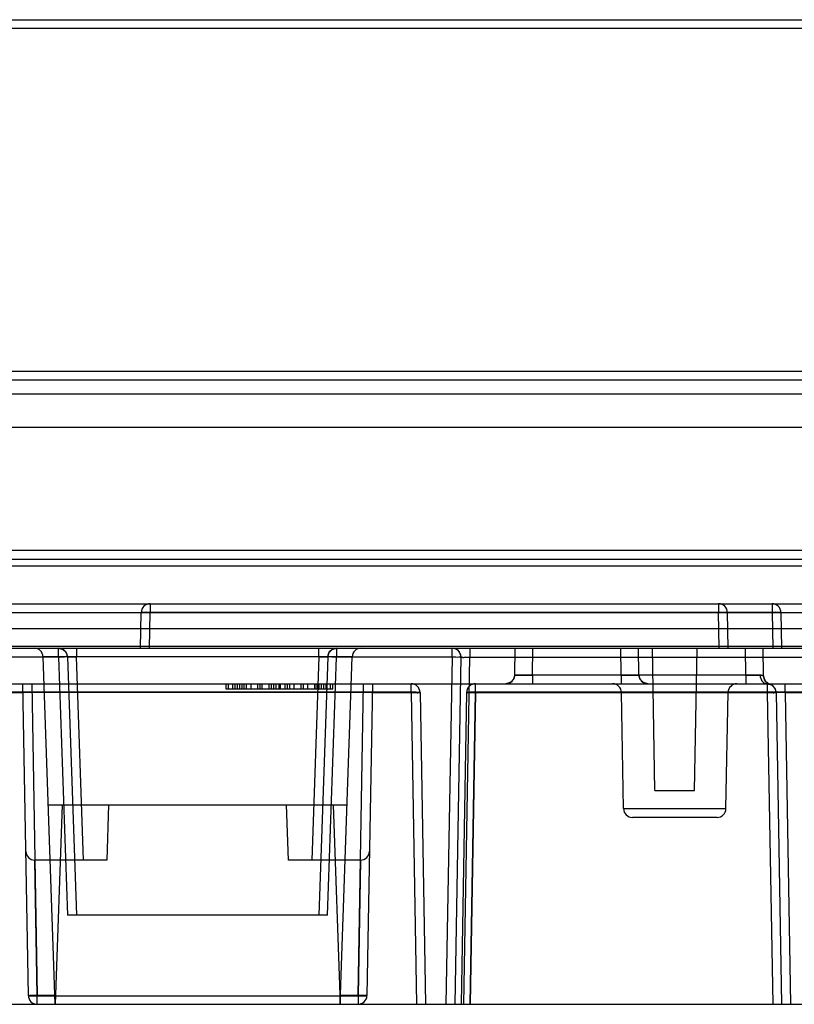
# Model space of a CAD drawing. Header units: millimetres. Extents: x 42 to 339, y 169 to 362.
# Tile 10 of 11: x 237 to 280, y 306 to 361. Entities that reach past the tile are written whole.
import ezdxf

# ---------------------------------------------------------------- set-up
doc = ezdxf.new("R2010")
doc.units = ezdxf.units.MM
doc.header["$LTSCALE"] = 34.608482
doc.layers.get('0').update_dxf_attribs({"linetype": 'CONTINUOUS'})

msp = doc.modelspace()

# ---------------------------------------------------------------- linework, layer by layer
at = {"color": 7, "linetype": 'Continuous'}
for p, q in [((129.715, 361.363), (328.904, 361.363)), ((130.214, 360.889), (324.469, 360.889)), ((325.393, 341.596), (129.203, 341.596)), ((129.203, 341.128), (325.393, 341.128)), ((325.394, 340.339), (56.375, 340.339)), ((56.302, 338.47), (325.346, 338.47)), ((55.44, 331.563), (330.94, 331.563)), ((182.362, 331.063), (313.941, 331.063)), ((70.288, 330.684), (309.551, 330.684)), ((178.44, 328.563), (316.94, 328.563)), ((243.975, 328.563), (243.975, 328.072)), ((275.905, 328.563), (275.905, 328.072)), ((278.905, 328.563), (278.905, 328.063)), ((62.94, 328.063), (329.44, 328.063)), ((243.44, 326.063), (243.475, 328.072)), ((243.94, 326.063), (243.975, 328.072)), ((278.905, 328.072), (243.975, 328.072)), ((275.94, 326.063), (275.905, 328.072)), ((276.44, 326.063), (276.405, 328.072)), ((278.905, 328.072), (278.94, 326.063)), ((279.405, 328.072), (279.44, 326.063)), ((326.356, 327.145), (100.356, 327.145)), ((327.925, 326.163), (64.456, 326.163)), ((100.363, 326.063), (325.24, 326.063)), ((238.834, 325.554), (238.834, 326.063)), ((239.833, 326.063), (239.833, 325.58)), ((253.448, 325.58), (253.448, 326.063)), ((254.447, 326.063), (254.447, 325.554)), ((260.932, 325.554), (260.932, 326.063)), ((261.931, 326.063), (261.931, 325.554)), ((264.449, 324.554), (264.475, 326.063)), ((265.449, 324.554), (265.475, 326.063)), ((270.432, 324.554), (270.406, 326.063)), ((271.432, 324.554), (271.405, 326.063)), ((272.33, 318.063), (272.19, 326.063)), ((274.551, 318.063), (274.69, 326.063)), ((277.432, 324.554), (277.406, 326.063)), ((278.433, 324.509), (278.405, 326.063)), ((238.834, 325.554), (202.916, 325.554)), ((238.64, 306.063), (237.959, 325.58)), ((255.322, 325.58), (237.959, 325.58)), ((238.834, 325.554), (239.34, 311.063)), ((239.333, 325.58), (239.84, 311.063)), ((240.232, 314.163), (239.833, 325.58)), ((253.448, 325.58), (253.049, 314.163)), ((253.947, 325.58), (253.44, 311.063)), ((253.941, 311.063), (254.447, 325.554)), ((260.932, 325.554), (254.447, 325.554)), ((254.64, 306.063), (255.322, 325.58)), ((260.932, 325.554), (260.591, 306.063)), ((261.432, 325.554), (261.091, 306.063)), ((261.591, 306.063), (261.931, 325.554)), ((261.931, 325.554), (280.805, 325.554)), ((64.274, 324.063), (327.93, 324.063)), ((237.132, 306.554), (236.826, 324.063)), ((237.326, 324.063), (237.632, 306.554)), ((248.24, 323.763), (248.24, 324.063)), ((248.368, 323.763), (248.368, 324.063)), ((248.623, 323.763), (248.623, 324.063)), ((248.751, 323.763), (248.751, 324.063)), ((248.879, 323.763), (248.879, 324.063)), ((249.006, 323.763), (249.006, 324.063)), ((249.134, 323.763), (249.134, 324.063)), ((249.262, 323.763), (249.262, 324.063)), ((249.389, 323.763), (249.389, 324.063)), ((249.645, 323.763), (249.645, 324.063)), ((250.028, 323.763), (250.028, 324.063)), ((250.155, 323.763), (250.155, 324.063)), ((250.262, 323.763), (250.262, 324.063)), ((250.666, 323.763), (250.666, 324.063)), ((250.794, 323.763), (250.794, 324.063)), ((250.921, 323.763), (250.921, 324.063)), ((251.049, 323.763), (251.049, 324.063)), ((251.219, 323.763), (251.219, 324.063)), ((251.304, 323.763), (251.304, 324.063)), ((251.56, 323.763), (251.56, 324.063)), ((251.687, 323.763), (251.687, 324.063)), ((251.815, 323.763), (251.815, 324.063)), ((252.07, 323.763), (252.07, 324.063)), ((252.453, 323.763), (252.453, 324.063)), ((252.581, 323.763), (252.581, 324.063)), ((252.836, 323.763), (252.836, 324.063)), ((253.219, 323.763), (253.219, 324.063)), ((253.24, 323.763), (253.24, 324.063)), ((253.347, 323.763), (253.347, 324.063)), ((253.474, 323.763), (253.474, 324.063)), ((253.602, 323.763), (253.602, 324.063)), ((253.73, 323.763), (253.73, 324.063)), ((253.857, 323.763), (253.857, 324.063)), ((254.113, 323.763), (254.113, 324.063)), ((254.24, 323.763), (254.24, 324.063)), ((255.649, 306.554), (255.955, 324.063)), ((256.455, 324.063), (256.149, 306.554)), ((258.635, 323.563), (258.635, 324.063)), ((262.246, 323.567), (262.246, 324.063)), ((264.197, 324.128), (263.949, 324.063)), ((264.38, 324.309), (264.197, 324.128)), ((277.432, 324.554), (265.449, 324.554)), ((265.449, 324.554), (265.449, 324.063)), ((270.432, 324.554), (270.432, 324.063)), ((271.501, 324.309), (271.432, 324.554)), ((277.432, 324.554), (277.432, 324.063)), ((278.635, 324.063), (278.635, 323.567)), ((279.635, 323.572), (279.635, 324.063)), ((258.635, 323.589), (220.246, 323.589)), ((258.635, 323.572), (220.246, 323.572)), ((220.246, 323.567), (236.835, 323.567)), ((254.24, 323.763), (248.24, 323.763)), ((256.446, 323.567), (258.635, 323.567)), ((258.635, 323.589), (258.941, 306.063)), ((259.135, 323.572), (259.44, 306.063)), ((261.746, 323.572), (261.44, 306.063)), ((261.94, 306.063), (262.246, 323.589)), ((262.246, 323.567), (261.94, 306.063)), ((300.021, 323.589), (262.246, 323.589)), ((278.635, 323.572), (262.246, 323.572)), ((262.246, 323.567), (278.635, 323.567)), ((270.563, 317.054), (270.449, 323.572)), ((276.318, 317.054), (276.432, 323.572)), ((278.635, 323.572), (278.94, 306.063)), ((278.765, 324.045), (278.781, 324.041)), ((279.135, 323.572), (279.44, 306.063)), ((279.635, 323.572), (301.246, 323.572)), ((279.635, 323.572), (279.94, 306.063)), ((272.33, 318.063), (274.551, 318.063)), ((238.249, 317.263), (255.032, 317.263)), ((239.032, 317.263), (238.64, 306.063)), ((241.64, 317.263), (241.532, 314.163)), ((251.749, 314.163), (251.64, 317.263)), ((254.249, 317.263), (254.64, 306.063)), ((270.563, 317.054), (276.318, 317.054)), ((275.818, 316.563), (271.063, 316.563)), ((241.532, 314.163), (237.49, 314.163)), ((237.632, 306.545), (237.495, 314.163)), ((255.79, 314.163), (251.749, 314.163)), ((255.786, 314.163), (255.649, 306.545)), ((253.941, 311.063), (239.34, 311.063)), ((237.632, 306.063), (237.632, 306.554)), ((238.658, 306.554), (237.632, 306.554)), ((237.632, 306.545), (255.649, 306.545)), ((255.649, 306.554), (254.623, 306.554)), ((255.649, 306.554), (255.649, 306.063)), ((216.941, 306.063), (328.755, 306.063))]:
    msp.add_line(p, q, dxfattribs=at)
for points in [[(238.834, 326.063), (239.079, 325.999), (239.261, 325.823), (239.333, 325.58)], [(253.947, 325.58), (254.02, 325.823), (254.202, 325.999), (254.447, 326.063)], [(260.932, 326.063), (261.088, 326.038), (261.23, 325.964), (261.34, 325.851), (261.41, 325.709), (261.432, 325.554)], [(264.449, 324.554), (264.38, 324.309), (264.197, 324.128)], [(271.932, 324.063), (271.684, 324.128), (271.501, 324.309)], [(278.783, 324.04), (278.621, 324.126), (278.489, 324.286), (278.433, 324.509)], [(278.781, 324.041), (278.602, 324.142), (278.479, 324.307), (278.433, 324.509)], [(278.634, 324.063), (278.726, 324.054), (278.771, 324.044), (278.783, 324.04)], [(278.635, 324.063), (278.716, 324.056), (278.765, 324.045)], [(278.635, 324.063), (278.883, 323.997), (279.066, 323.817), (279.135, 323.572)]]:
    msp.add_lwpolyline(points, dxfattribs=at)
for centre, start, end in [((243.975, 328.063), 90, 180), ((275.905, 328.063), 1, 90), ((278.905, 328.063), 1, 90), ((237.459, 325.563), 2, 90), ((238.834, 325.563), 2, 90), ((254.447, 325.563), 90, 178), ((255.822, 325.563), 90, 178), ((260.932, 325.563), 359, 90), ((258.635, 323.563), 1, 90), ((262.246, 323.563), 90, 179), ((263.949, 324.563), 270, 359), ((269.949, 323.563), 1, 89.9975), ((271.932, 324.563), 181, 270), ((276.932, 323.563), 90.0025, 179), ((278.933, 324.517), 181, 252.6817), ((278.635, 323.563), 0, 90), ((271.063, 317.063), 181.0001, 270), ((275.818, 317.063), 270, 358.9999), ((237.49, 314.663), 181, 270), ((255.79, 314.663), 270, 359), ((237.632, 306.563), 181, 270.0021), ((255.649, 306.563), 269.0252, 359)]:
    msp.add_arc(centre, 0.5, start, end, dxfattribs=at)
for points, knots in [([(243.975, 328.072), (243.892, 328.073), (243.732, 328.089), (243.61, 328.05), (243.476, 328.094), (243.475, 328.072)], [0, 0, 0, 0, 0.499681, 0.865747, 1, 1, 1, 1]), ([(243.475, 328.072), (243.476, 328.081), (243.54, 328.063), (243.61, 328.084), (243.782, 328.071), (243.904, 328.073), (243.975, 328.072)], [0, 0, 0, 0, 0.058216, 0.242586, 0.568798, 1, 1, 1, 1]), ([(275.905, 328.072), (275.989, 328.073), (276.149, 328.089), (276.271, 328.05), (276.405, 328.094), (276.405, 328.072)], [0, 0, 0, 0, 0.499857, 0.865798, 1, 1, 1, 1]), ([(279.405, 328.072), (279.405, 328.094), (279.271, 328.05), (279.149, 328.089), (278.989, 328.073), (278.905, 328.072)], [0, 0, 0, 0, 0.134202, 0.500143, 1, 1, 1, 1]), ([(278.905, 328.072), (278.96, 328.072), (279.066, 328.071), (279.229, 328.084), (279.312, 328.058), (279.405, 328.088), (279.405, 328.072)], [0, 0, 0, 0, 0.328247, 0.653482, 0.902726, 1, 1, 1, 1]), ([(239.187, 325.569), (239.153, 325.567), (239.078, 325.564), (238.96, 325.559), (238.877, 325.556), (238.834, 325.554)], [0, 0, 0, 0, 0.292939, 0.634023, 1, 1, 1, 1]), ([(239.333, 325.58), (239.334, 325.574), (239.298, 325.582), (239.262, 325.569), (239.214, 325.57), (239.187, 325.569)], [0, 0, 0, 0, 0.117544, 0.458424, 1, 1, 1, 1]), ([(239.333, 325.58), (239.333, 325.581), (239.334, 325.581), (239.337, 325.582), (239.345, 325.584), (239.356, 325.585), (239.373, 325.586), (239.394, 325.586), (239.419, 325.587), (239.448, 325.587), (239.481, 325.587), (239.517, 325.587), (239.571, 325.587), (239.644, 325.586), (239.737, 325.583), (239.801, 325.581), (239.833, 325.58)], [0, 0, 0, 0, 0.002023, 0.00592, 0.020484, 0.044276, 0.077207, 0.119071, 0.169417, 0.227726, 0.293479, 0.366107, 0.44486, 0.617555, 0.805018, 1, 1, 1, 1]), ([(253.448, 325.58), (253.48, 325.581), (253.544, 325.583), (253.637, 325.586), (253.71, 325.587), (253.764, 325.587), (253.8, 325.587), (253.833, 325.587), (253.862, 325.587), (253.887, 325.586), (253.908, 325.586), (253.925, 325.585), (253.936, 325.584), (253.943, 325.582), (253.947, 325.581), (253.947, 325.581), (253.947, 325.58)], [0, 0, 0, 0, 0.194982, 0.382445, 0.55514, 0.633893, 0.706521, 0.772274, 0.830583, 0.880929, 0.922793, 0.955724, 0.979516, 0.99408, 0.997977, 1, 1, 1, 1]), ([(254.447, 325.554), (254.364, 325.557), (254.203, 325.549), (254.083, 325.595), (253.947, 325.558), (253.947, 325.58)], [0, 0, 0, 0, 0.499611, 0.865565, 1, 1, 1, 1]), ([(261.432, 325.554), (261.431, 325.545), (261.367, 325.563), (261.297, 325.542), (261.125, 325.555), (261.003, 325.553), (260.932, 325.554)], [0, 0, 0, 0, 0.055774, 0.243593, 0.570656, 1, 1, 1, 1]), ([(261.432, 325.554), (261.432, 325.554), (261.432, 325.554), (261.436, 325.553), (261.444, 325.552), (261.46, 325.552), (261.482, 325.551), (261.511, 325.551), (261.547, 325.55), (261.589, 325.55), (261.636, 325.551), (261.707, 325.551), (261.799, 325.552), (261.881, 325.553), (261.925, 325.554), (261.931, 325.554)], [0, 0, 0, 0, 0.001268, 0.004407, 0.021564, 0.051757, 0.096738, 0.154845, 0.227399, 0.311823, 0.406848, 0.510982, 0.733605, 0.961848, 1, 1, 1, 1]), ([(264.449, 324.554), (264.449, 324.554), (264.449, 324.554), (264.45, 324.554), (264.451, 324.554), (264.453, 324.553), (264.456, 324.553), (264.462, 324.553), (264.47, 324.552), (264.481, 324.552), (264.494, 324.552), (264.509, 324.552), (264.526, 324.551), (264.554, 324.551), (264.593, 324.551), (264.646, 324.551), (264.706, 324.55), (264.773, 324.55), (264.845, 324.551), (264.923, 324.551), (265.035, 324.551), (265.183, 324.552), (265.332, 324.553), (265.421, 324.554), (265.449, 324.554)], [0, 0, 0, 0, 0.000248, 0.000828, 0.001769, 0.003077, 0.006797, 0.011993, 0.020489, 0.031231, 0.044192, 0.059345, 0.076745, 0.096283, 0.141582, 0.194596, 0.255001, 0.32166, 0.394439, 0.472319, 0.554918, 0.731358, 0.917071, 1, 1, 1, 1]), ([(265.449, 324.554), (265.398, 324.554), (265.285, 324.553), (265.114, 324.552), (264.967, 324.551), (264.858, 324.551), (264.784, 324.55), (264.716, 324.55), (264.656, 324.551), (264.602, 324.551), (264.556, 324.551), (264.518, 324.551), (264.492, 324.552), (264.475, 324.552), (264.465, 324.553), (264.458, 324.553), (264.454, 324.553), (264.451, 324.554), (264.45, 324.554), (264.449, 324.554), (264.449, 324.554), (264.449, 324.554)], [0, 0, 0, 0, 0.153746, 0.339135, 0.512857, 0.592658, 0.667019, 0.734702, 0.795755, 0.849387, 0.895426, 0.933462, 0.96315, 0.974754, 0.984185, 0.991426, 0.99646, 0.997972, 0.999058, 0.999723, 1, 1, 1, 1]), ([(270.432, 324.554), (270.483, 324.554), (270.596, 324.553), (270.767, 324.552), (270.914, 324.551), (271.023, 324.551), (271.097, 324.55), (271.164, 324.55), (271.225, 324.551), (271.279, 324.551), (271.325, 324.551), (271.363, 324.551), (271.389, 324.552), (271.406, 324.552), (271.415, 324.553), (271.423, 324.553), (271.427, 324.553), (271.43, 324.554), (271.431, 324.554), (271.431, 324.554), (271.432, 324.554), (271.432, 324.554)], [0, 0, 0, 0, 0.153746, 0.339135, 0.512857, 0.592658, 0.667019, 0.734702, 0.795755, 0.849387, 0.895426, 0.933462, 0.96315, 0.974754, 0.984185, 0.991426, 0.99646, 0.997972, 0.999058, 0.999723, 1, 1, 1, 1]), ([(271.432, 324.554), (271.432, 324.554), (271.432, 324.554), (271.431, 324.554), (271.43, 324.554), (271.428, 324.553), (271.425, 324.553), (271.419, 324.553), (271.411, 324.552), (271.4, 324.552), (271.387, 324.552), (271.372, 324.552), (271.355, 324.551), (271.327, 324.551), (271.288, 324.551), (271.235, 324.551), (271.175, 324.55), (271.108, 324.55), (271.036, 324.551), (270.958, 324.551), (270.846, 324.551), (270.698, 324.552), (270.549, 324.553), (270.46, 324.554), (270.432, 324.554)], [0, 0, 0, 0, 0.000248, 0.000828, 0.001769, 0.003077, 0.006797, 0.011993, 0.020489, 0.031231, 0.044192, 0.059345, 0.076745, 0.096283, 0.141582, 0.194596, 0.255001, 0.32166, 0.394439, 0.472319, 0.554918, 0.731358, 0.917071, 1, 1, 1, 1]), ([(277.432, 324.554), (277.483, 324.554), (277.596, 324.553), (277.767, 324.552), (277.938, 324.551), (278.093, 324.55), (278.189, 324.55), (278.234, 324.551)], [0, 0, 0, 0, 0.191706, 0.422868, 0.639482, 0.831707, 1, 1, 1, 1]), ([(278.234, 324.551), (278.215, 324.551), (278.149, 324.55), (278.031, 324.551), (277.872, 324.551), (277.698, 324.552), (277.549, 324.553), (277.46, 324.554), (277.432, 324.554)], [0, 0, 0, 0, 0.071054, 0.24492, 0.445023, 0.665028, 0.896595, 1, 1, 1, 1]), ([(278.234, 324.551), (278.235, 324.519), (278.241, 324.454), (278.265, 324.361), (278.298, 324.288), (278.33, 324.237), (278.355, 324.204), (278.382, 324.173), (278.423, 324.136), (278.48, 324.098), (278.557, 324.069), (278.61, 324.063), (278.635, 324.063)], [0, 0, 0, 0, 0.134484, 0.280072, 0.415011, 0.477724, 0.537028, 0.594587, 0.653082, 0.771825, 0.891996, 1, 1, 1, 1]), ([(278.234, 324.551), (278.235, 324.52), (278.241, 324.455), (278.265, 324.361), (278.298, 324.289), (278.329, 324.238), (278.354, 324.205), (278.381, 324.175), (278.421, 324.138), (278.477, 324.099), (278.554, 324.07), (278.608, 324.063), (278.635, 324.063)], [0, 0, 0, 0, 0.133795, 0.278749, 0.413162, 0.475659, 0.534779, 0.591664, 0.64946, 0.76676, 0.885433, 1, 1, 1, 1]), ([(278.234, 324.551), (278.246, 324.551), (278.269, 324.55), (278.304, 324.546), (278.333, 324.54), (278.355, 324.535), (278.37, 324.531), (278.383, 324.526), (278.395, 324.523), (278.405, 324.519), (278.414, 324.515), (278.421, 324.513), (278.427, 324.511), (278.43, 324.509), (278.431, 324.509), (278.432, 324.509), (278.433, 324.509), (278.433, 324.509)], [0, 0, 0, 0, 0.176915, 0.337031, 0.521455, 0.603069, 0.677499, 0.745743, 0.806247, 0.858845, 0.903347, 0.945862, 0.976203, 0.986754, 0.994202, 0.998551, 1, 1, 1, 1]), ([(278.433, 324.509), (278.432, 324.517), (278.385, 324.515), (278.337, 324.549), (278.27, 324.548), (278.234, 324.551)], [0, 0, 0, 0, 0.116769, 0.466215, 1, 1, 1, 1]), ([(259.135, 323.572), (259.134, 323.594), (259.002, 323.569), (258.877, 323.601), (258.718, 323.59), (258.635, 323.589)], [0, 0, 0, 0, 0.135755, 0.501155, 1, 1, 1, 1]), ([(258.635, 323.572), (258.718, 323.573), (258.878, 323.589), (259, 323.55), (259.134, 323.594), (259.135, 323.572)], [0, 0, 0, 0, 0.499681, 0.865747, 1, 1, 1, 1]), ([(258.635, 323.567), (258.718, 323.569), (258.878, 323.586), (259, 323.545), (259.134, 323.594), (259.135, 323.572)], [0, 0, 0, 0, 0.499882, 0.865946, 1, 1, 1, 1]), ([(259.135, 323.572), (259.134, 323.593), (259.006, 323.551), (258.883, 323.589), (258.721, 323.573), (258.635, 323.572)], [0, 0, 0, 0, 0.129215, 0.480967, 1, 1, 1, 1]), ([(262.246, 323.589), (262.163, 323.59), (262.004, 323.601), (261.879, 323.569), (261.746, 323.594), (261.746, 323.572)], [0, 0, 0, 0, 0.498582, 0.863942, 1, 1, 1, 1]), ([(261.746, 323.572), (261.746, 323.594), (261.88, 323.545), (262.003, 323.586), (262.163, 323.569), (262.246, 323.567)], [0, 0, 0, 0, 0.134029, 0.50003, 1, 1, 1, 1]), ([(262.246, 323.572), (262.163, 323.573), (262.003, 323.589), (261.88, 323.55), (261.746, 323.594), (261.746, 323.572)], [0, 0, 0, 0, 0.499681, 0.865747, 1, 1, 1, 1]), ([(278.635, 323.572), (278.717, 323.573), (278.874, 323.588), (278.997, 323.55), (279.134, 323.596), (279.135, 323.572)], [0, 0, 0, 0, 0.491285, 0.854457, 1, 1, 1, 1]), ([(279.135, 323.572), (279.134, 323.594), (279, 323.55), (278.878, 323.589), (278.718, 323.573), (278.635, 323.572)], [0, 0, 0, 0, 0.134101, 0.500056, 1, 1, 1, 1]), ([(278.635, 323.567), (278.718, 323.569), (278.878, 323.586), (279, 323.545), (279.134, 323.594), (279.135, 323.572)], [0, 0, 0, 0, 0.499882, 0.865946, 1, 1, 1, 1]), ([(279.635, 323.572), (279.611, 323.572), (279.546, 323.573), (279.462, 323.574), (279.384, 323.575), (279.33, 323.575), (279.282, 323.575), (279.24, 323.575), (279.205, 323.575), (279.176, 323.574), (279.158, 323.574), (279.146, 323.573), (279.141, 323.573), (279.138, 323.572), (279.136, 323.572), (279.135, 323.572), (279.135, 323.572), (279.135, 323.572)], [0, 0, 0, 0, 0.143615, 0.388204, 0.504172, 0.611668, 0.70885, 0.794114, 0.864756, 0.921417, 0.962561, 0.977539, 0.988707, 0.993501, 0.99695, 0.999076, 1, 1, 1, 1]), ([(237.632, 306.554), (237.549, 306.553), (237.391, 306.537), (237.268, 306.576), (237.132, 306.531), (237.132, 306.554)], [0, 0, 0, 0, 0.494636, 0.859872, 1, 1, 1, 1]), ([(237.132, 306.554), (237.132, 306.548), (237.167, 306.552), (237.204, 306.543), (237.252, 306.545), (237.278, 306.544)], [0, 0, 0, 0, 0.119304, 0.459631, 1, 1, 1, 1]), ([(237.278, 306.544), (237.313, 306.544), (237.388, 306.543), (237.505, 306.544), (237.589, 306.545), (237.632, 306.545)], [0, 0, 0, 0, 0.292926, 0.633988, 1, 1, 1, 1]), ([(256.002, 306.55), (255.968, 306.55), (255.893, 306.551), (255.775, 306.552), (255.692, 306.553), (255.649, 306.554)], [0, 0, 0, 0, 0.292894, 0.633969, 1, 1, 1, 1]), ([(255.649, 306.545), (255.692, 306.545), (255.775, 306.544), (255.893, 306.543), (255.968, 306.544), (256.002, 306.544)], [0, 0, 0, 0, 0.366012, 0.707074, 1, 1, 1, 1]), ([(256.149, 306.554), (256.149, 306.548), (256.113, 306.557), (256.077, 306.547), (256.029, 306.55), (256.002, 306.55)], [0, 0, 0, 0, 0.117002, 0.457891, 1, 1, 1, 1]), ([(256.002, 306.544), (256.029, 306.545), (256.077, 306.543), (256.114, 306.552), (256.149, 306.548), (256.149, 306.554)], [0, 0, 0, 0, 0.540371, 0.880698, 1, 1, 1, 1])]:
    msp.add_open_spline(points, degree=3, knots=knots, dxfattribs=at)

doc.saveas('drawing.dxf')
